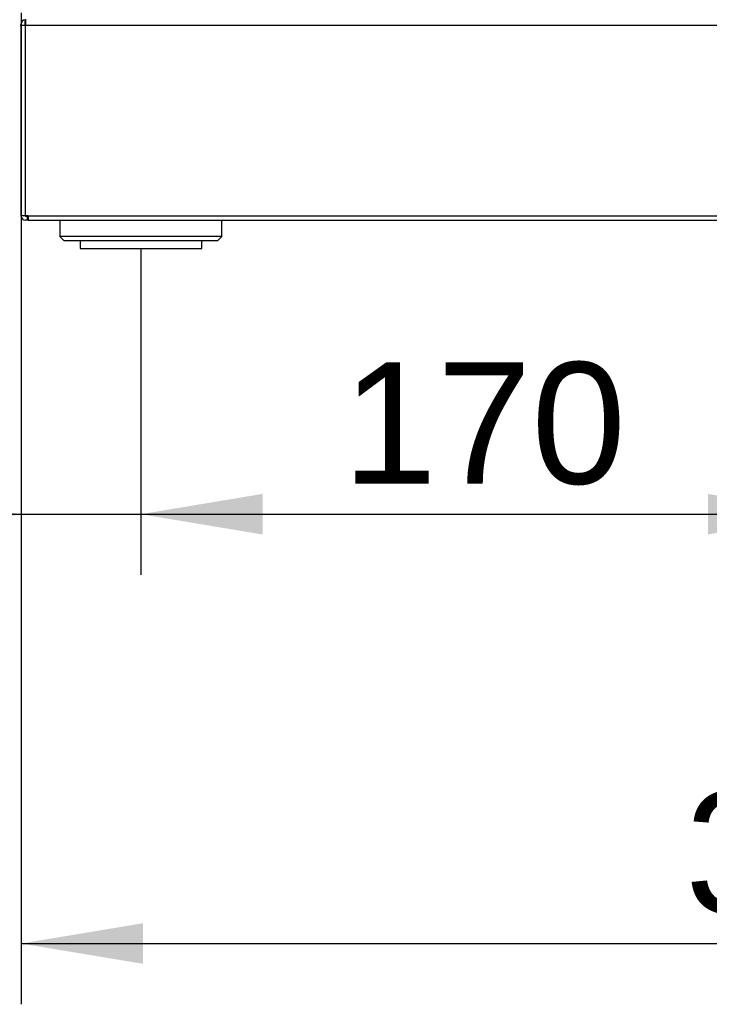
# Model space of a CAD drawing. Header units: millimetres. Extents: x 0 to 287, y 0 to 200.
# Tile 19 of 63: x 35 to 52, y 101 to 125. Entities that reach past the tile are written whole.
import ezdxf
from ezdxf.enums import TextEntityAlignment as Align

# ---------------------------------------------------------------- set-up
doc = ezdxf.new("R2010")
doc.units = ezdxf.units.MM
doc.layers.add('130.194_BW4C_CTM', color=7, linetype='Continuous')
doc.layers.add('Défaut', color=7, linetype='Continuous')
doc.styles.add('SEACAD_Arial', font='arial.ttf')
doc.dimstyles.new('ISO', dxfattribs={"dimtxt": 3, "dimasz": 3, "dimexe": 1.5, "dimexo": 0, "dimgap": 1.5, "dimtad": 1, "dimdec": 0, "dimlfac": 10, "dimtxsty": 'SEACAD_Arial', "dimblk1": '_SE_FILLED', "dimblk2": '_SE_FILLED', "dimsah": 1, "dimcen": 1.5, "dimazin": 0, "dimtfac": 1, "dimtdec": 3, "dimtmove": 0, "dimatfit": 3, "dimfxl": 1, "dimtolj": 1, "dimarcsym": 0})

# ---------------------------------------------------------------- blocks, each defined once
blk = doc.blocks.new('SE')
at = {"layer": '130.194_BW4C_CTM', "color": 7, "linetype": 'Continuous'}
for p, q in [((35.262, 124.803), (35.262, 124.908)), ((35.276, 124.908), (35.276, 124.774)), ((35.156, 124.764), (35.156, 124.789)), ((35.276, 124.764), (35.156, 124.764)), ((35.156, 124.764), (35.156, 120.079)), ((35.256, 124.789), (35.256, 124.764)), ((35.276, 124.774), (74.836, 124.774)), ((35.276, 124.774), (35.276, 124.764)), ((35.276, 120.079), (35.276, 124.764)), ((35.156, 120.079), (35.276, 120.079)), ((35.276, 120.059), (35.276, 120.079)), ((35.276, 120.079), (35.336, 120.079)), ((35.276, 120.059), (35.322, 120.059)), ((35.322, 120.059), (35.336, 120.059)), ((35.322, 119.959), (35.322, 120.059)), ((35.336, 120.079), (35.336, 120.064)), ((74.776, 120.064), (35.336, 120.064)), ((35.336, 120.064), (35.336, 119.959)), ((35.322, 119.959), (35.276, 119.959)), ((35.346, 119.959), (35.322, 119.959)), ((35.346, 119.959), (74.766, 119.959)), ((36.116, 119.959), (36.116, 119.559)), ((40.116, 119.559), (40.116, 119.959)), ((40.116, 119.559), (36.116, 119.559)), ((36.116, 119.559), (36.216, 119.459)), ((40.016, 119.459), (40.116, 119.559)), ((36.216, 119.459), (40.016, 119.459)), ((36.616, 119.459), (36.616, 119.259)), ((39.616, 119.259), (39.616, 119.459)), ((36.616, 119.259), (39.616, 119.259))]:
    blk.add_line(p, q, dxfattribs=at)
for centre, radius, start, end in [((35.276, 124.789), 0.12, 96.8893, 180), ((35.276, 124.789), 0.12, 90, 96.8893), ((35.276, 124.789), 0.02, 136.0308, 180), ((35.276, 124.789), 0.02, 90, 136.0308), ((35.276, 120.079), 0.12, 180, 270), ((35.276, 120.079), 0.02, 180, 270)]:
    blk.add_arc(centre, radius, start, end, dxfattribs=at)
blk.add_ellipse((35.346, 120.079), major_axis=(0, 0.12), ratio=0.830576, start_param=3.042793, end_param=3.141593, dxfattribs=at)
blk = doc.blocks.new('DMBLK37')
at = {"layer": 'Défaut', "linetype": 'Continuous'}
for points in [[(38.166, 101.612), (38.166, 102.612), (35.166, 102.112)], [(71.946, 101.612), (74.946, 102.112), (71.946, 102.612)]]:
    blk.add_hatch(color=7, dxfattribs=at).paths.add_polyline_path(points)
at = {"layer": 'Défaut', "color": 7, "linetype": 'Continuous'}
for p, q in [((74.946, 129.059), (74.946, 100.612)), ((35.166, 125.079), (35.166, 100.612)), ((35.166, 102.112), (74.946, 102.112))]:
    blk.add_line(p, q, dxfattribs=at)
at = {"layer": 'Défaut', "color": 7, "linetype": 'Continuous', "style": 'SEACAD_Arial'}
blk.add_text('398', height=3, dxfattribs=at).set_placement((51.534, 105.862), align=Align.TOP_LEFT)
blk = doc.blocks.new('_SE_FILLED')
at = {"color": 0}
blk.add_line((0, 0), (-1, 0), dxfattribs=at)
blk.add_solid([(0, 0), (-1, -0.1665), (-1, 0.1665), (0, 0)], dxfattribs=at)
blk = doc.blocks.new('DMBLK38')
at = {"layer": 'Défaut', "linetype": 'Continuous'}
for points in [[(32.166, 112.206), (35.166, 112.706), (32.166, 113.206)], [(41.116, 112.206), (41.116, 113.206), (38.116, 112.706)]]:
    blk.add_hatch(color=7, dxfattribs=at).paths.add_polyline_path(points)
at = {"layer": 'Défaut', "color": 7, "linetype": 'Continuous'}
for p, q in [((35.166, 125.079), (35.166, 111.206)), ((38.116, 119.259), (38.116, 111.206)), ((25.775, 112.706), (44.116, 112.706))]:
    blk.add_line(p, q, dxfattribs=at)
at = {"layer": 'Défaut', "color": 7, "linetype": 'Continuous', "style": 'SEACAD_Arial'}
blk.add_text('30', height=3, dxfattribs=at).set_placement((26.825, 116.456), align=Align.TOP_LEFT)
blk = doc.blocks.new('DMBLK39')
at = {"layer": 'Défaut', "linetype": 'Continuous'}
for points in [[(41.116, 112.206), (41.116, 113.206), (38.116, 112.706)], [(52.096, 112.206), (55.096, 112.706), (52.096, 113.206)]]:
    blk.add_hatch(color=7, dxfattribs=at).paths.add_polyline_path(points)
at = {"layer": 'Défaut', "color": 7, "linetype": 'Continuous'}
for p, q in [((38.116, 119.259), (38.116, 111.206)), ((55.096, 119.259), (55.096, 111.206)), ((38.116, 112.706), (55.096, 112.706))]:
    blk.add_line(p, q, dxfattribs=at)
at = {"layer": 'Défaut', "color": 7, "linetype": 'Continuous', "style": 'SEACAD_Arial'}
blk.add_text('170', height=3, dxfattribs=at).set_placement((43.084, 116.456), align=Align.TOP_LEFT)

msp = doc.modelspace()

# ---------------------------------------------------------------- block references
at = {"layer": 'Défaut'}
msp.add_blockref('SE', (0, 0), dxfattribs=at)

# ---------------------------------------------------------------- dimensions: what is measured, and where the dimension line sits
at = {"layer": 'Défaut', "color": 7, "linetype": 'Continuous'}
for base, p1, p2, picture, middle in [((74.946, 102.1123), (35.166, 125.0786), (74.946, 129.0586), 'DMBLK37', (55.056, 102.1123)), ((38.1159969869, 112.7060088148), (35.1659969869, 125.078621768), (38.1159969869, 119.258621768), 'DMBLK38', (32.5706426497, 112.7060088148))]:
    dim = msp.add_linear_dim(base=base, p1=p1, p2=p2, text='\\A1;<>', dimstyle='ISO', dxfattribs=at)
    dim.commit()
    dim.dimension.update_dxf_attribs({"geometry": picture, "text_midpoint": middle, "dimtype": 160})
dim = msp.add_linear_dim(base=(38.116, 112.706), p1=(38.116, 119.2586), p2=(55.096, 119.2586), angle=0, text='\\A1;<>', dimstyle='ISO', dxfattribs=at)
dim.commit()
dim.dimension.update_dxf_attribs({"geometry": 'DMBLK39', "text_midpoint": (46.606, 112.706), "dimtype": 161})

doc.saveas('drawing.dxf')
